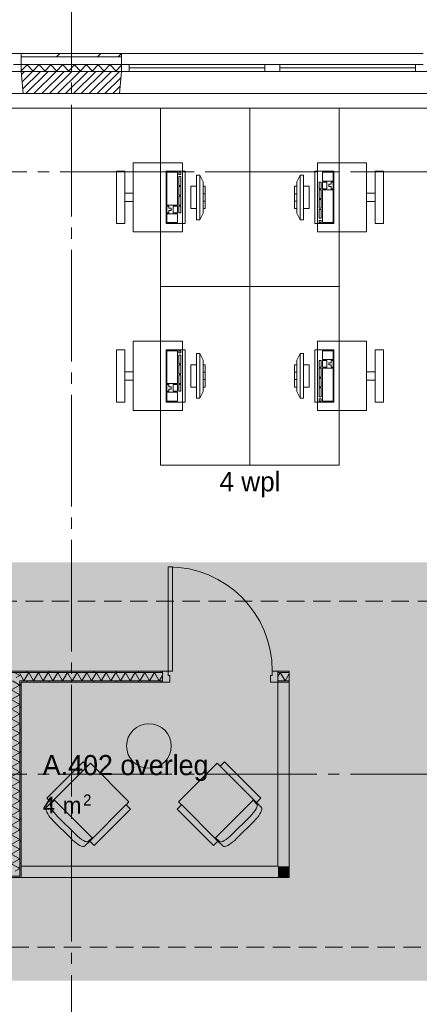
# Paper-space layout '19061B VOn 012b Plattegrond tweede verdieping' of a CAD drawing. Header units: millimetres. Extents: x 10 to 1052, y 0 to 594.
# Tile 42 of 50: x 626 to 662, y 384 to 472. Entities that reach past the tile are written whole.
import ezdxf
from ezdxf.xclip import XClip

# ---------------------------------------------------------------- set-up
doc = ezdxf.new("R2010")
doc.units = ezdxf.units.MM
doc.header["$MEASUREMENT"] = 0
doc.header["$XCLIPFRAME"] = 0
doc.linetypes.add('B0204', pattern=[13, 10, -1, 1, -1])
doc.linetypes.add('B0701', pattern=[2.3412, 1.56, -0.7812])
for name, color, linetype in [('21 Buitenwanden', 7, 'Continuous'), ('21 Buitenwanden Doorsnede-arcering', 7, 'Continuous'), ('21 Buitenwanden Laagscheidingslijnen', 7, 'Continuous'), ('21 Buitenwanden Ramen', 7, 'Continuous'), ('23 Vloeren', 7, 'Continuous'), ('66 Transportvoorzieningen', 7, 'Continuous'), ('67 Radiatoren - lijn', 7, 'Continuous'), ('82 Interieur', 7, 'Continuous'), ('A Stramien', 7, 'Continuous'), ('New_21 Vliesgevels', 7, 'Continuous'), ('New_21 Vliesgevels Doorsnede-arcering', 7, 'Continuous'), ('New_22 NC Binnenwanden', 7, 'Continuous'), ('New_22 NC Binnenwanden Deuren', 7, 'Continuous'), ('New_22 NC Binnenwanden Doorsnede-arcering', 7, 'Continuous'), ('New_22 NC Binnenwanden Laagscheidingslijnen', 7, 'Continuous'), ('New_82 Interieur', 7, 'Continuous'), ('New_82 Interieur 2D arcering', 7, 'Continuous'), ('New_Z Ruimtebenaming', 7, 'Continuous'), ('Z Ruimtebenaming', 7, 'Continuous')]:
    doc.layers.add(name, color=color, linetype=linetype)
doc.styles.add('GENERATED_STYLE_2', font='txt')
doc.styles.add('GENERATED_STYLE_5', font='txt')
pattern_1 = [(180, (162.7604, 134.7577), (0, 2), [])]
pattern_2 = [(270, (162.7604, 134.7577), (2, 0), [])]

# ---------------------------------------------------------------- blocks, each defined once
blk = doc.blocks.new('*X88')
at = {"layer": 'New_22 NC Binnenwanden Doorsnede-arcering', "color": 7, "linetype": 'Continuous', "lineweight": 0}
for q in [(625.677, 413.883), (625.828, 413.44)]:
    blk.add_line((626.135, 413.618), q, dxfattribs=at)
blk = doc.blocks.new('*X90')
at = {"layer": 'New_22 NC Binnenwanden Doorsnede-arcering', "color": 7, "linetype": 'Continuous', "lineweight": 0}
for q in [(625.714, 396.054), (625.988, 396.383)]:
    blk.add_line((626.135, 396.297), q, dxfattribs=at)
blk = doc.blocks.new('*X91')
at = {"layer": 'New_22 NC Binnenwanden Doorsnede-arcering', "color": 7, "linetype": 'Continuous', "lineweight": 0}
for p, q in [((626.135, 412.752), (625.476, 413.133)), ((626.135, 412.752), (625.385, 412.319)), ((626.135, 411.886), (625.385, 412.319)), ((626.135, 411.886), (625.385, 411.453)), ((626.135, 411.02), (625.385, 411.453)), ((626.135, 411.02), (625.385, 410.587)), ((626.135, 410.154), (625.385, 410.587)), ((626.135, 410.154), (625.385, 409.721)), ((626.135, 409.288), (625.385, 409.721)), ((626.135, 409.288), (625.385, 408.855)), ((626.135, 408.422), (625.385, 408.855)), ((626.135, 408.422), (625.385, 407.989)), ((626.135, 407.556), (625.385, 407.989)), ((626.135, 407.556), (625.385, 407.123)), ((626.135, 406.69), (625.385, 407.123)), ((626.135, 406.69), (625.385, 406.257)), ((626.135, 405.824), (625.385, 406.257)), ((626.135, 405.824), (625.385, 405.391)), ((626.135, 404.958), (625.385, 405.391)), ((626.135, 404.958), (625.385, 404.525)), ((626.135, 404.092), (625.385, 404.525)), ((626.135, 404.092), (625.385, 403.659)), ((626.135, 403.226), (625.385, 403.659)), ((626.135, 403.226), (625.385, 402.793)), ((626.135, 402.36), (625.385, 402.793)), ((626.135, 402.36), (625.385, 401.927)), ((626.135, 401.494), (625.385, 401.927)), ((626.135, 401.494), (625.385, 401.061)), ((626.135, 400.628), (625.385, 401.061)), ((626.135, 400.628), (625.385, 400.195)), ((626.135, 399.761), (625.385, 400.195)), ((626.135, 399.761), (625.385, 399.328)), ((626.135, 398.895), (625.385, 399.328)), ((626.135, 398.895), (625.385, 398.462)), ((626.135, 398.029), (625.385, 398.462)), ((626.135, 398.029), (625.385, 397.596)), ((626.135, 397.163), (625.385, 397.596)), ((626.135, 397.163), (625.385, 396.73)), ((625.988, 396.383), (625.385, 396.73))]:
    blk.add_line(p, q, dxfattribs=at)
blk = doc.blocks.new('*X94')
at = {"layer": 'New_22 NC Binnenwanden Doorsnede-arcering', "color": 7, "linetype": 'Continuous', "lineweight": 0}
for p, q in [((626.135, 413.794), (626.517, 413.133)), ((626.95, 413.883), (626.517, 413.133)), ((626.95, 413.883), (627.383, 413.133)), ((627.816, 413.883), (627.383, 413.133)), ((627.816, 413.883), (628.249, 413.133)), ((628.682, 413.883), (628.249, 413.133)), ((628.682, 413.883), (629.115, 413.133)), ((629.548, 413.883), (629.115, 413.133)), ((629.548, 413.883), (629.981, 413.133)), ((630.414, 413.883), (629.981, 413.133)), ((630.414, 413.883), (630.847, 413.133)), ((631.28, 413.883), (630.847, 413.133)), ((631.28, 413.883), (631.713, 413.133)), ((632.146, 413.883), (631.713, 413.133)), ((632.146, 413.883), (632.579, 413.133)), ((633.012, 413.883), (632.579, 413.133)), ((633.012, 413.883), (633.445, 413.133)), ((633.878, 413.883), (633.445, 413.133)), ((633.878, 413.883), (634.311, 413.133)), ((634.744, 413.883), (634.311, 413.133)), ((634.744, 413.883), (635.177, 413.133)), ((635.61, 413.883), (635.177, 413.133)), ((635.61, 413.883), (636.043, 413.133)), ((636.476, 413.883), (636.043, 413.133)), ((636.476, 413.883), (636.909, 413.133)), ((637.342, 413.883), (636.909, 413.133)), ((637.342, 413.883), (637.775, 413.133)), ((638.208, 413.883), (637.775, 413.133)), ((638.208, 413.883), (638.641, 413.133)), ((638.92, 413.616), (638.641, 413.133))]:
    blk.add_line(p, q, dxfattribs=at)
blk = doc.blocks.new('*X95')
at = {"layer": 'New_22 NC Binnenwanden Doorsnede-arcering', "color": 7, "linetype": 'Continuous', "lineweight": 0}
for p, q in [((649.467, 413.883), (649.26, 413.525)), ((649.467, 413.883), (649.9, 413.133)), ((650.26, 413.757), (649.9, 413.133))]:
    blk.add_line(p, q, dxfattribs=at)
blk = doc.blocks.new('Drawing_2_1', base_point=(162.76, 134.758))
at = {"layer": '21 Buitenwanden Doorsnede-arcering', "linetype": 'Continuous', "lineweight": 0, "true_color": 0x000000}
h = blk.add_hatch(dxfattribs=at)
h.set_pattern_fill('160_Natuursteen_0001', color=18, style=0, pattern_type=2)
h.set_pattern_definition([(45, (162.7604, 134.7577), (-1.838478, 1.838478), []), (45, (161.8411, 135.677), (-1.838478, 1.838478), [1.95, -0.65, 0, -0.65])])
h.paths.add_polyline_path([(626.26, 469.058), (635.26, 469.058), (635.26, 469.358), (626.26, 469.358)])
h = blk.add_hatch(dxfattribs=at)
h.set_pattern_fill('415_Isolatie_ruit_0001', color=18, style=0, pattern_type=2)
h.set_pattern_definition([(225, (162.7604, 134.7577), (-0.5303301, 0.5303301), []), (315, (162.7604, 134.7577), (0.5303301, 0.5303301), [])])
h.paths.add_polyline_path([(626.26, 467.758), (635.26, 467.758), (635.26, 468.358), (626.26, 468.358)])
h = blk.add_hatch(dxfattribs=at)
h.set_pattern_fill('220_Gewapend_beton___pre_2B', color=18, style=0, pattern_type=2)
h.set_pattern_definition([(45, (162.76037, 134.7577), (-0.3535534, 0.3535534), [])])
h.paths.add_polyline_path([(626.26, 467.758), (626.435, 465.758), (635.085, 465.758), (635.26, 467.758)])
at = {"layer": 'New_21 Vliesgevels Doorsnede-arcering', "linetype": 'Continuous', "lineweight": 0, "true_color": 0x80e2d7}
for points in [[(650.26, 396.508), (650.26, 413.008), (649.26, 413.008), (649.26, 396.508)], [(649.26, 396.508), (626.26, 396.508), (626.26, 395.508), (649.26, 395.508)], [(650.26, 396.508), (649.26, 396.508), (650.26, 395.508)], [(649.26, 396.508), (649.26, 395.508), (650.26, 395.508)]]:
    blk.add_hatch(color=121, dxfattribs=at).paths.add_polyline_path(points)
at = {"layer": 'New_22 NC Binnenwanden Doorsnede-arcering', "linetype": 'Continuous', "lineweight": 0, "true_color": 0x000000}
h = blk.add_hatch(dxfattribs=at)
h.set_pattern_fill('930_Lijnen_vert_200_0001', color=18, style=0, pattern_type=2)
h.set_pattern_definition(pattern_2)
h.paths.add_polyline_path([(625.385, 413.883), (638.92, 413.883), (638.92, 414.008), (625.385, 414.008)])
h = blk.add_hatch(dxfattribs=at)
h.set_pattern_fill('930_Lijnen_vert_200_0001', color=18, style=0, pattern_type=2)
h.set_pattern_definition(pattern_2)
h.paths.add_polyline_path([(649.26, 413.883), (650.26, 413.883), (650.26, 414.008), (649.26, 414.008)])
h = blk.add_hatch(dxfattribs=at)
h.set_pattern_fill('930_Lijnen_vert_200_0001', color=18, style=0, pattern_type=2)
h.set_pattern_definition(pattern_1)
h.paths.add_polyline_path([(626.26, 413.133), (626.135, 413.133), (626.26, 413.008)])
h = blk.add_hatch(dxfattribs=at)
h.set_pattern_fill('930_Lijnen_vert_200_0001', color=18, style=0, pattern_type=2)
h.set_pattern_definition(pattern_1)
h.paths.add_polyline_path([(626.135, 413.008), (626.26, 413.008), (626.135, 413.133)])
h = blk.add_hatch(dxfattribs=at)
h.set_pattern_fill('930_Lijnen_vert_200_0001', color=18, style=0, pattern_type=2)
h.set_pattern_definition(pattern_2)
h.paths.add_polyline_path([(638.92, 413.133), (626.26, 413.133), (626.26, 413.008), (638.92, 413.008)])
h = blk.add_hatch(dxfattribs=at)
h.set_pattern_fill('930_Lijnen_vert_200_0001', color=18, style=0, pattern_type=2)
h.set_pattern_definition(pattern_2)
h.paths.add_polyline_path([(649.26, 413.133), (649.26, 413.008), (650.26, 413.008), (650.26, 413.133)])
h = blk.add_hatch(dxfattribs=at)
h.set_pattern_fill('930_Lijnen_vert_200_0001', color=18, style=0, pattern_type=2)
h.set_pattern_definition(pattern_1)
h.paths.add_polyline_path([(626.135, 413.008), (626.135, 395.633), (626.26, 395.633), (626.26, 413.008)])
h = blk.add_hatch(dxfattribs=at)
h.set_pattern_fill('930_Lijnen_vert_200_0001', color=18, style=0, pattern_type=2)
h.set_pattern_definition([(90, (162.7604, 134.7577), (-2, 0), [])])
h.paths.add_polyline_path([(626.135, 395.633), (601.385, 395.633), (601.385, 395.508), (626.135, 395.508)])
h = blk.add_hatch(dxfattribs=at)
h.set_pattern_fill('930_Lijnen_vert_200_0001', color=18, style=0, pattern_type=2)
h.set_pattern_definition(pattern_1)
h.paths.add_polyline_path([(626.135, 395.508), (626.26, 395.508), (626.135, 395.633)])
h = blk.add_hatch(dxfattribs=at)
h.set_pattern_fill('930_Lijnen_vert_200_0001', color=18, style=0, pattern_type=2)
h.set_pattern_definition(pattern_1)
h.paths.add_polyline_path([(626.135, 395.633), (626.26, 395.508), (626.26, 395.633)])
at = {"layer": 'New_82 Interieur 2D arcering', "linetype": 'Continuous', "lineweight": 0, "true_color": 0xc9b395}
blk.add_hatch(color=253, dxfattribs=at).paths.add_polyline_path([(498.504, 396.258, 0.414214), (508.504, 386.258), (717.51, 386.258, 0.414214), (727.51, 396.258), (727.51, 413.758, 0.414214), (717.51, 423.758), (508.504, 423.758, 0.414214), (498.504, 413.758)])
at = {"layer": '21 Buitenwanden', "color": 2, "linetype": 'Continuous', "lineweight": 0}
for p, q in [((626.26, 469.358), (626.26, 469.058)), ((635.26, 469.358), (635.26, 469.058))]:
    blk.add_line(p, q, dxfattribs=at)
at = {"layer": '21 Buitenwanden', "color": 9, "linetype": 'Continuous', "lineweight": 0}
for p, q in [((626.26, 469.058), (626.26, 468.358)), ((635.26, 469.058), (635.26, 468.358))]:
    blk.add_line(p, q, dxfattribs=at)
at = {"layer": '21 Buitenwanden', "color": 1, "linetype": 'Continuous', "lineweight": 0}
for p, q in [((626.26, 468.358), (626.26, 467.758)), ((635.26, 468.358), (635.26, 467.758))]:
    blk.add_line(p, q, dxfattribs=at)
at = {"layer": '21 Buitenwanden', "color": 3, "linetype": 'Continuous', "lineweight": 0}
for p, q in [((626.26, 467.758), (626.435, 465.758)), ((635.26, 467.758), (635.085, 465.758))]:
    blk.add_line(p, q, dxfattribs=at)
at = {"layer": '21 Buitenwanden', "color": 2, "linetype": 'Continuous', "lineweight": 0, "flags": 128}
blk.add_lwpolyline([(635.26, 469.358), (626.26, 469.358)], dxfattribs=at)
at = {"layer": '21 Buitenwanden', "color": 3, "linetype": 'Continuous', "lineweight": 0, "flags": 128}
blk.add_lwpolyline([(626.435, 465.758), (635.085, 465.758)], dxfattribs=at)
at = {"layer": '21 Buitenwanden Laagscheidingslijnen', "color": 2, "linetype": 'Continuous', "lineweight": 0}
blk.add_line((635.26, 469.058), (626.26, 469.058), dxfattribs=at)
at = {"layer": '21 Buitenwanden Laagscheidingslijnen', "color": 1, "linetype": 'Continuous', "lineweight": 0}
blk.add_line((635.26, 468.358), (626.26, 468.358), dxfattribs=at)
at = {"layer": '21 Buitenwanden Laagscheidingslijnen', "color": 3, "linetype": 'Continuous', "lineweight": 0}
blk.add_line((635.26, 467.758), (626.26, 467.758), dxfattribs=at)
at = {"layer": '21 Buitenwanden Ramen', "color": 9, "linetype": 'Continuous', "lineweight": 0}
for p, q in [((612.76, 469.358), (626.26, 469.358)), ((626.26, 469.058), (626.26, 468.358)), ((648.76, 469.358), (635.26, 469.358)), ((635.26, 469.058), (635.26, 468.358)), ((662.26, 469.358), (648.76, 469.358)), ((661.59, 468.358), (649.43, 468.358)), ((661.59, 468.058), (649.43, 468.058)), ((649.43, 467.758), (661.59, 467.758)), ((612.76, 465.758), (626.435, 465.758)), ((648.76, 465.758), (635.085, 465.758)), ((662.435, 465.758), (648.76, 465.758))]:
    blk.add_line(p, q, dxfattribs=at)
at = {"layer": '21 Buitenwanden Ramen', "color": 2, "linetype": 'Continuous', "lineweight": 0}
for p, q in [((626.26, 469.358), (626.26, 469.058)), ((635.26, 469.358), (635.26, 469.058))]:
    blk.add_line(p, q, dxfattribs=at)
at = {"layer": '21 Buitenwanden Ramen', "color": 1, "linetype": 'Continuous', "lineweight": 0}
for p, q in [((625.59, 468.358), (626.26, 468.358)), ((626.26, 467.758), (625.59, 467.758)), ((626.26, 468.358), (626.26, 467.758)), ((626.26, 468.358), (626.26, 467.758)), ((635.93, 468.358), (635.26, 468.358)), ((635.26, 468.358), (635.26, 467.758)), ((635.26, 468.358), (635.26, 467.758)), ((635.26, 467.758), (635.93, 467.758)), ((635.93, 467.758), (635.93, 468.358)), ((648.09, 468.358), (635.93, 468.358)), ((648.09, 468.058), (635.93, 468.058)), ((635.93, 467.758), (648.09, 467.758)), ((648.76, 468.358), (648.09, 468.358)), ((648.09, 468.358), (648.09, 467.758)), ((648.09, 467.758), (648.76, 467.758)), ((649.43, 468.358), (648.76, 468.358)), ((648.76, 467.758), (649.43, 467.758)), ((649.43, 467.758), (649.43, 468.358)), ((662.26, 468.358), (661.59, 468.358)), ((661.59, 468.358), (661.59, 467.758)), ((661.59, 467.758), (662.26, 467.758))]:
    blk.add_line(p, q, dxfattribs=at)
at = {"layer": '21 Buitenwanden Ramen', "color": 3, "linetype": 'Continuous', "lineweight": 0}
for p, q in [((626.26, 467.758), (626.435, 465.758)), ((635.26, 467.758), (635.085, 465.758))]:
    blk.add_line(p, q, dxfattribs=at)
at = {"layer": '23 Vloeren', "color": 1, "linetype": 'Continuous', "lineweight": 0, "flags": 128}
blk.add_lwpolyline([(380.76, 343.758), (808.76, 343.758), (808.76, 390.258), (788.56, 390.258), (788.56, 420.258), (808.76, 420.258), (808.76, 465.758), (380.76, 465.758)], dxfattribs=at)
at = {"layer": '66 Transportvoorzieningen', "color": 1, "linetype": 'Continuous', "lineweight": 0}
for p, q in [((632.212, 405.485), (628.948, 402.221)), ((644.084, 405.485), (647.347, 402.221)), ((629.203, 402.476), (632.66, 399.019)), ((647.093, 402.476), (643.636, 399.019)), ((629.25, 402.429), (628.907, 402.086)), ((635.669, 402.028), (632.405, 398.764)), ((640.627, 402.028), (643.89, 398.764)), ((647.046, 402.429), (647.388, 402.086)), ((629.558, 400.946), (631.13, 399.374)), ((646.737, 400.946), (645.166, 399.374)), ((632.613, 399.066), (632.27, 398.723)), ((643.683, 399.066), (644.026, 398.723))]:
    blk.add_line(p, q, dxfattribs=at)
at = {"layer": '66 Transportvoorzieningen', "color": 1, "linetype": 'Continuous', "lineweight": 0, "flags": 128}
for points in [[(630.737, 398.984), (629.168, 400.552), (629.013, 400.715), (628.871, 400.879), (628.746, 401.041), (628.641, 401.195), (628.555, 401.345), (628.498, 401.471), (628.467, 401.588), (628.466, 401.599), (628.466, 401.683), (628.467, 401.694), (628.47, 401.705), (628.475, 401.716), (628.504, 401.774), (628.511, 401.784), (628.948, 402.221), (628.555, 402.614), (631.819, 405.877), (632.211, 405.484), (632.467, 405.739), (635.924, 402.282), (635.668, 402.027), (636.061, 401.635), (632.798, 398.371), (632.405, 398.764), (631.972, 398.331), (631.958, 398.32), (631.9, 398.29), (631.889, 398.286), (631.878, 398.283), (631.867, 398.282), (631.783, 398.282), (631.772, 398.283), (631.665, 398.311), (631.529, 398.371), (631.385, 398.453), (631.225, 398.562), (631.063, 398.687), (630.899, 398.829)], [(645.559, 398.984), (647.127, 400.552), (647.283, 400.715), (647.425, 400.879), (647.55, 401.041), (647.655, 401.195), (647.741, 401.345), (647.797, 401.471), (647.829, 401.588), (647.83, 401.599), (647.83, 401.683), (647.829, 401.694), (647.826, 401.705), (647.821, 401.716), (647.791, 401.774), (647.785, 401.784), (647.348, 402.221), (647.741, 402.614), (644.477, 405.877), (644.084, 405.484), (643.829, 405.739), (640.372, 402.282), (640.627, 402.027), (640.234, 401.635), (643.498, 398.371), (643.891, 398.764), (644.324, 398.331), (644.337, 398.32), (644.396, 398.29), (644.406, 398.286), (644.417, 398.283), (644.429, 398.282), (644.513, 398.282), (644.523, 398.283), (644.631, 398.311), (644.767, 398.371), (644.91, 398.453), (645.071, 398.562), (645.232, 398.687), (645.396, 398.829)]]:
    blk.add_lwpolyline(points, close=True, dxfattribs=at)
at = {"layer": '66 Transportvoorzieningen', "color": 1, "linetype": 'Continuous', "lineweight": 0}
for centre, major_axis, start_param, end_param in [((629.803, 401.19), (-0.896, 0.896), 0, 1.570796), ((646.493, 401.19), (0.896, 0.896), 4.712389, 6.283185), ((631.374, 399.619), (-0.896, 0.896), 1.570796, 3.141593), ((644.921, 399.619), (0.896, 0.896), 3.141593, 4.712389)]:
    blk.add_ellipse(centre, major_axis=major_axis, ratio=0.273279, start_param=start_param, end_param=end_param, dxfattribs=at)
at = {"layer": '67 Radiatoren - lijn', "color": 9, "linetype": 'Continuous', "lineweight": 0, "flags": 128}
blk.add_lwpolyline([(432.76, 464.458), (807.46, 464.458), (807.46, 433.758)], dxfattribs=at)
at = {"layer": 'A Stramien', "color": 9, "linetype": 'B0204', "lineweight": 0}
for p, q in [((630.76, 516.758), (630.76, 94.758)), ((122.76, 467.758), (850.76, 467.758)), ((122.76, 458.758), (850.76, 458.758)), ((122.76, 404.758), (850.76, 404.758))]:
    blk.add_line(p, q, dxfattribs=at)
at = {"layer": 'New_21 Vliesgevels', "color": 1, "linetype": 'Continuous', "lineweight": 0, "flags": 128}
for points in [[(649.26, 413.008), (650.26, 413.008)], [(649.26, 413.008), (649.26, 396.508)], [(650.26, 396.508), (650.26, 413.008)], [(649.26, 396.508), (626.26, 396.508)], [(626.26, 396.508), (626.26, 395.508)], [(650.26, 395.508), (650.26, 396.508)], [(626.26, 395.508), (650.26, 395.508)]]:
    blk.add_lwpolyline(points, dxfattribs=at)
at = {"layer": 'New_22 NC Binnenwanden', "color": 1, "linetype": 'Continuous', "lineweight": 0}
for p, q in [((638.92, 414.008), (638.92, 413.883)), ((649.26, 414.008), (649.26, 413.883)), ((638.92, 413.883), (638.92, 413.133)), ((638.92, 413.133), (638.92, 413.008)), ((649.26, 413.883), (649.26, 413.133)), ((649.26, 413.133), (649.26, 413.008))]:
    blk.add_line(p, q, dxfattribs=at)
at = {"layer": 'New_22 NC Binnenwanden', "color": 1, "linetype": 'Continuous', "lineweight": 0, "flags": 128}
for points in [[(638.92, 414.008), (625.385, 414.008)], [(650.26, 414.008), (649.26, 414.008)], [(650.26, 414.008), (650.26, 413.883)], [(650.26, 413.883), (650.26, 413.133)], [(650.26, 413.133), (650.26, 413.008)], [(626.26, 395.508), (626.26, 413.008)], [(626.26, 413.008), (638.92, 413.008)], [(649.26, 413.008), (650.26, 413.008)], [(601.385, 395.508), (626.135, 395.508)], [(626.26, 395.508), (626.135, 395.508)]]:
    blk.add_lwpolyline(points, dxfattribs=at)
at = {"layer": 'New_22 NC Binnenwanden Deuren', "color": 1, "linetype": 'Continuous', "lineweight": 0}
for p, q in [((639.42, 423.348), (639.42, 414.008)), ((639.82, 423.348), (639.42, 423.348)), ((639.82, 414.008), (639.82, 423.348)), ((638.92, 413.008), (638.92, 414.008)), ((638.92, 414.008), (639.42, 414.008)), ((638.92, 414.008), (638.92, 413.883)), ((638.92, 414.008), (638.92, 413.883)), ((639.42, 414.008), (639.42, 413.608)), ((639.42, 414.008), (639.82, 414.008)), ((648.76, 413.608), (648.76, 414.008)), ((648.76, 414.008), (649.26, 414.008)), ((649.26, 414.008), (649.26, 413.008)), ((649.26, 414.008), (649.26, 413.883)), ((649.26, 414.008), (649.26, 413.883)), ((638.92, 413.883), (638.92, 413.133)), ((638.92, 413.883), (638.92, 413.133)), ((638.92, 413.133), (638.92, 413.008)), ((638.92, 413.133), (638.92, 413.008)), ((639.42, 413.608), (639.59, 413.608)), ((639.59, 413.608), (639.59, 413.008)), ((648.59, 413.008), (648.59, 413.608)), ((648.59, 413.608), (648.76, 413.608)), ((649.26, 413.883), (649.26, 413.133)), ((649.26, 413.883), (649.26, 413.133)), ((649.26, 413.133), (649.26, 413.008)), ((649.26, 413.133), (649.26, 413.008)), ((639.59, 413.008), (638.92, 413.008)), ((649.26, 413.008), (648.59, 413.008))]:
    blk.add_line(p, q, dxfattribs=at)
blk.add_arc((639.42, 414.008), 9.34, 0, 90, dxfattribs=at)
at = {"layer": 'New_22 NC Binnenwanden Laagscheidingslijnen', "color": 1, "linetype": 'Continuous', "lineweight": 0}
for p, q in [((626.135, 413.883), (625.385, 413.883)), ((626.135, 413.883), (625.385, 413.883)), ((638.92, 413.883), (626.135, 413.883)), ((626.26, 413.133), (626.135, 413.133)), ((626.135, 396.383), (626.135, 413.133)), ((626.26, 413.133), (626.135, 413.133)), ((626.26, 413.133), (638.92, 413.133)), ((650.26, 413.883), (649.26, 413.883)), ((649.26, 413.133), (650.26, 413.133)), ((626.135, 395.633), (626.135, 396.383)), ((625.385, 395.633), (626.135, 395.633)), ((625.385, 395.633), (626.135, 395.633))]:
    blk.add_line(p, q, dxfattribs=at)
at = {"layer": 'New_82 Interieur', "color": 1, "linetype": 'Continuous', "lineweight": 0}
for p, q in [((639.309, 458.71), (639.309, 455.772)), ((640.279, 458.71), (639.309, 458.71)), ((640.279, 455.772), (640.279, 458.71)), ((640.376, 458.71), (640.376, 458.514)), ((640.569, 458.71), (640.376, 458.71)), ((640.376, 458.514), (640.569, 458.514)), ((640.376, 458.318), (640.376, 457.535)), ((640.569, 458.318), (640.376, 458.318)), ((640.569, 458.514), (640.569, 458.71)), ((640.569, 457.535), (640.569, 458.318)), ((641.96, 458.458), (641.96, 454.458)), ((642.26, 458.458), (641.96, 458.458)), ((642.26, 454.458), (642.26, 458.458)), ((642.26, 458.458), (642.56, 457.858)), ((651.26, 458.458), (650.96, 457.858)), ((651.56, 458.458), (651.26, 458.458)), ((651.26, 458.458), (651.26, 454.458)), ((651.56, 454.458), (651.56, 458.458)), ((654.212, 458.71), (653.242, 458.71)), ((653.242, 458.71), (653.242, 457.926)), ((654.212, 457.926), (654.212, 458.71)), ((640.376, 457.535), (640.569, 457.535)), ((640.376, 457.437), (640.376, 456.654)), ((640.569, 457.437), (640.376, 457.437)), ((640.569, 456.654), (640.569, 457.437)), ((641.46, 457.458), (641.46, 455.458)), ((641.96, 457.458), (641.46, 457.458)), ((641.96, 455.458), (641.96, 457.458)), ((642.56, 457.858), (642.56, 455.058)), ((642.56, 457.458), (642.56, 455.458)), ((642.76, 457.458), (642.56, 457.458)), ((642.76, 455.458), (642.76, 457.458)), ((650.96, 457.458), (650.76, 457.458)), ((650.76, 457.458), (650.76, 455.458)), ((650.96, 455.058), (650.96, 457.858)), ((650.96, 455.458), (650.96, 457.458)), ((652.06, 457.458), (651.56, 457.458)), ((651.56, 457.458), (651.56, 455.458)), ((652.06, 455.458), (652.06, 457.458)), ((653.145, 457.829), (652.951, 457.829)), ((652.951, 457.829), (652.951, 457.241)), ((652.951, 457.241), (653.145, 457.241)), ((653.145, 457.241), (653.145, 457.829)), ((653.242, 457.926), (654.212, 457.926)), ((653.63, 457.829), (653.242, 457.829)), ((653.242, 457.829), (653.242, 457.241)), ((653.242, 457.241), (653.63, 457.241)), ((653.63, 457.241), (653.63, 457.829)), ((654.018, 457.633), (653.824, 457.633)), ((653.824, 457.633), (653.824, 457.437)), ((653.824, 457.437), (654.018, 457.437)), ((654.212, 457.829), (654.018, 457.829)), ((654.018, 457.829), (654.018, 457.633)), ((654.018, 457.437), (654.018, 457.241)), ((654.018, 457.241), (654.212, 457.241)), ((654.212, 457.241), (654.212, 457.829)), ((640.376, 456.654), (640.569, 456.654)), ((640.376, 456.556), (640.376, 455.772)), ((640.569, 456.556), (640.376, 456.556)), ((640.569, 455.772), (640.569, 456.556)), ((642.56, 456.791), (642.76, 456.791)), ((650.96, 456.791), (650.76, 456.791)), ((653.145, 457.143), (652.951, 457.143)), ((652.951, 457.143), (652.951, 456.36)), ((652.951, 456.36), (653.145, 456.36)), ((653.145, 456.36), (653.145, 457.143)), ((654.212, 457.143), (653.242, 457.143)), ((653.242, 457.143), (653.242, 454.206)), ((654.212, 454.206), (654.212, 457.143)), ((639.309, 455.772), (640.279, 455.772)), ((639.309, 455.674), (639.309, 455.087)), ((639.503, 455.674), (639.309, 455.674)), ((639.503, 455.479), (639.503, 455.674)), ((639.697, 455.479), (639.503, 455.479)), ((639.697, 455.283), (639.697, 455.479)), ((639.891, 455.674), (639.891, 455.087)), ((640.279, 455.674), (639.891, 455.674)), ((640.279, 455.087), (640.279, 455.674)), ((640.376, 455.772), (640.569, 455.772)), ((640.376, 455.674), (640.376, 455.087)), ((640.569, 455.674), (640.376, 455.674)), ((640.569, 455.087), (640.569, 455.674)), ((641.46, 455.458), (641.96, 455.458)), ((642.56, 456.124), (642.76, 456.124)), ((642.56, 455.458), (642.76, 455.458)), ((650.96, 456.124), (650.76, 456.124)), ((650.76, 455.458), (650.96, 455.458)), ((651.56, 455.458), (652.06, 455.458)), ((653.145, 456.262), (652.951, 456.262)), ((652.951, 456.262), (652.951, 455.479)), ((652.951, 455.479), (653.145, 455.479)), ((653.145, 455.479), (653.145, 456.262)), ((639.309, 455.087), (639.503, 455.087)), ((639.309, 454.989), (639.309, 454.206)), ((640.279, 454.989), (639.309, 454.989)), ((639.503, 455.087), (639.503, 455.283)), ((639.503, 455.283), (639.697, 455.283)), ((639.891, 455.087), (640.279, 455.087)), ((640.279, 454.206), (640.279, 454.989)), ((640.376, 455.087), (640.569, 455.087)), ((642.26, 454.458), (642.56, 455.058)), ((651.26, 454.458), (650.96, 455.058)), ((653.145, 455.381), (652.951, 455.381)), ((652.951, 455.381), (652.951, 454.597)), ((652.951, 454.597), (653.145, 454.597)), ((653.145, 454.597), (653.145, 455.381)), ((639.309, 454.206), (640.279, 454.206)), ((641.96, 454.458), (642.26, 454.458)), ((651.26, 454.458), (651.56, 454.458)), ((653.145, 454.401), (652.951, 454.401)), ((652.951, 454.401), (652.951, 454.206)), ((652.951, 454.206), (653.145, 454.206)), ((653.145, 454.206), (653.145, 454.401)), ((653.242, 454.206), (654.212, 454.206)), ((639.309, 442.71), (639.309, 439.772)), ((640.279, 442.71), (639.309, 442.71)), ((640.279, 439.772), (640.279, 442.71)), ((640.376, 442.71), (640.376, 442.514)), ((640.569, 442.71), (640.376, 442.71)), ((640.376, 442.514), (640.569, 442.514)), ((640.376, 442.318), (640.376, 441.535)), ((640.569, 442.318), (640.376, 442.318)), ((640.569, 442.514), (640.569, 442.71)), ((640.569, 441.535), (640.569, 442.318)), ((641.96, 442.458), (641.96, 438.458)), ((642.26, 442.458), (641.96, 442.458)), ((642.26, 438.458), (642.26, 442.458)), ((642.26, 442.458), (642.56, 441.858)), ((651.26, 442.458), (650.96, 441.858)), ((651.56, 442.458), (651.26, 442.458)), ((651.26, 442.458), (651.26, 438.458)), ((651.56, 438.458), (651.56, 442.458)), ((654.212, 442.71), (653.242, 442.71)), ((653.242, 442.71), (653.242, 441.926)), ((654.212, 441.926), (654.212, 442.71)), ((640.376, 441.535), (640.569, 441.535)), ((640.376, 441.437), (640.376, 440.654)), ((640.569, 441.437), (640.376, 441.437)), ((640.569, 440.654), (640.569, 441.437)), ((641.46, 441.458), (641.46, 439.458)), ((641.96, 441.458), (641.46, 441.458)), ((641.96, 439.458), (641.96, 441.458)), ((642.56, 441.858), (642.56, 439.058)), ((642.56, 441.458), (642.56, 439.458)), ((642.76, 441.458), (642.56, 441.458)), ((642.76, 439.458), (642.76, 441.458)), ((650.96, 441.458), (650.76, 441.458)), ((650.76, 441.458), (650.76, 439.458)), ((650.96, 439.058), (650.96, 441.858)), ((650.96, 439.458), (650.96, 441.458)), ((652.06, 441.458), (651.56, 441.458)), ((651.56, 441.458), (651.56, 439.458)), ((652.06, 439.458), (652.06, 441.458)), ((653.145, 441.829), (652.951, 441.829)), ((652.951, 441.829), (652.951, 441.241)), ((653.145, 441.241), (653.145, 441.829)), ((653.242, 441.926), (654.212, 441.926)), ((653.63, 441.829), (653.242, 441.829)), ((653.242, 441.829), (653.242, 441.241)), ((653.63, 441.241), (653.63, 441.829)), ((654.018, 441.633), (653.824, 441.633)), ((653.824, 441.633), (653.824, 441.437)), ((653.824, 441.437), (654.018, 441.437)), ((654.212, 441.829), (654.018, 441.829)), ((654.018, 441.829), (654.018, 441.633)), ((654.018, 441.437), (654.018, 441.241)), ((654.212, 441.241), (654.212, 441.829)), ((640.376, 440.654), (640.569, 440.654)), ((640.376, 440.556), (640.376, 439.772)), ((640.569, 440.556), (640.376, 440.556)), ((640.569, 439.772), (640.569, 440.556)), ((642.56, 440.791), (642.76, 440.791)), ((650.96, 440.791), (650.76, 440.791)), ((652.951, 441.241), (653.145, 441.241)), ((653.145, 441.143), (652.951, 441.143)), ((652.951, 441.143), (652.951, 440.36)), ((653.145, 440.36), (653.145, 441.143)), ((653.242, 441.241), (653.63, 441.241)), ((654.212, 441.143), (653.242, 441.143)), ((653.242, 441.143), (653.242, 438.206)), ((654.018, 441.241), (654.212, 441.241)), ((654.212, 438.206), (654.212, 441.143)), ((639.309, 439.772), (640.279, 439.772)), ((639.309, 439.674), (639.309, 439.087)), ((639.503, 439.674), (639.309, 439.674)), ((639.503, 439.479), (639.503, 439.674)), ((639.891, 439.674), (639.891, 439.087)), ((640.279, 439.674), (639.891, 439.674)), ((640.279, 439.087), (640.279, 439.674)), ((640.376, 439.772), (640.569, 439.772)), ((640.376, 439.674), (640.376, 439.087)), ((640.569, 439.674), (640.376, 439.674)), ((640.569, 439.087), (640.569, 439.674)), ((642.56, 440.124), (642.76, 440.124)), ((650.96, 440.124), (650.76, 440.124)), ((652.951, 440.36), (653.145, 440.36)), ((653.145, 440.262), (652.951, 440.262)), ((652.951, 440.262), (652.951, 439.479)), ((653.145, 439.479), (653.145, 440.262)), ((639.309, 439.087), (639.503, 439.087)), ((639.309, 438.989), (639.309, 438.206)), ((640.279, 438.989), (639.309, 438.989)), ((639.697, 439.479), (639.503, 439.479)), ((639.503, 439.087), (639.503, 439.283)), ((639.503, 439.283), (639.697, 439.283)), ((639.697, 439.283), (639.697, 439.479)), ((639.891, 439.087), (640.279, 439.087)), ((640.279, 438.206), (640.279, 438.989)), ((640.376, 439.087), (640.569, 439.087)), ((641.46, 439.458), (641.96, 439.458)), ((642.26, 438.458), (642.56, 439.058)), ((642.56, 439.458), (642.76, 439.458)), ((650.76, 439.458), (650.96, 439.458)), ((651.26, 438.458), (650.96, 439.058)), ((651.56, 439.458), (652.06, 439.458)), ((652.951, 439.479), (653.145, 439.479)), ((653.145, 439.381), (652.951, 439.381)), ((652.951, 439.381), (652.951, 438.597)), ((653.145, 438.597), (653.145, 439.381)), ((639.309, 438.206), (640.279, 438.206)), ((641.96, 438.458), (642.26, 438.458)), ((651.26, 438.458), (651.56, 438.458)), ((652.951, 438.597), (653.145, 438.597)), ((653.145, 438.401), (652.951, 438.401)), ((652.951, 438.401), (652.951, 438.206)), ((652.951, 438.206), (653.145, 438.206)), ((653.145, 438.206), (653.145, 438.401)), ((653.242, 438.206), (654.212, 438.206))]:
    blk.add_line(p, q, dxfattribs=at)
at = {"layer": 'New_82 Interieur', "color": 1, "linetype": 'Continuous', "lineweight": 0, "flags": 128}
for points in [[(646.76, 464.458), (646.76, 448.458), (638.76, 448.458), (638.76, 464.458)], [(646.76, 464.458), (646.76, 448.458), (654.76, 448.458), (654.76, 464.458)], [(640.71, 459.558), (640.71, 453.358), (636.31, 453.358), (636.31, 459.558)], [(652.81, 459.558), (652.81, 453.358), (657.21, 453.358), (657.21, 459.558)], [(634.81, 458.808), (635.56, 458.808), (635.56, 454.108), (634.81, 454.108)], [(640.96, 458.808), (639.26, 458.808), (639.26, 454.108), (640.96, 454.108)], [(652.56, 454.108), (654.26, 454.108), (654.26, 458.808), (652.56, 458.808)], [(658.71, 458.808), (657.96, 458.808), (657.96, 454.108), (658.71, 454.108)], [(636.31, 456.083), (635.56, 456.083), (635.56, 456.833), (636.31, 456.833)], [(657.21, 456.083), (657.96, 456.083), (657.96, 456.833), (657.21, 456.833)], [(646.76, 448.458), (646.76, 432.458), (638.76, 432.458), (638.76, 448.458)], [(646.76, 448.458), (646.76, 432.458), (654.76, 432.458), (654.76, 448.458)], [(640.71, 443.558), (640.71, 437.358), (636.31, 437.358), (636.31, 443.558)], [(652.81, 443.558), (652.81, 437.358), (657.21, 437.358), (657.21, 443.558)], [(634.81, 442.808), (635.56, 442.808), (635.56, 438.108), (634.81, 438.108)], [(640.96, 442.808), (639.26, 442.808), (639.26, 438.108), (640.96, 438.108)], [(652.56, 438.108), (654.26, 438.108), (654.26, 442.808), (652.56, 442.808)], [(658.71, 442.808), (657.96, 442.808), (657.96, 438.108), (658.71, 438.108)], [(636.31, 440.083), (635.56, 440.083), (635.56, 440.833), (636.31, 440.833)], [(657.21, 440.083), (657.96, 440.083), (657.96, 440.833), (657.21, 440.833)]]:
    blk.add_lwpolyline(points, close=True, dxfattribs=at)
blk.add_lwpolyline([(637.707, 409.287, -1), (637.707, 405.287, -1)], format="xyb", close=True, dxfattribs=at)
at = {"layer": 'New_Z Ruimtebenaming', "color": 9, "linetype": 'B0701', "lineweight": 0, "flags": 128}
for points in [[(738.26, 420.258), (432.76, 420.258)], [(487.26, 389.258), (738.26, 389.258)]]:
    blk.add_lwpolyline(points, dxfattribs=at)
at = {"layer": 'Z Ruimtebenaming', "color": 4, "linetype": 'Continuous', "lineweight": 0}
for name in ['*X91', '*X88', '*X94', '*X95', '*X90']:
    blk.add_blockref(name, (0, 0), dxfattribs=at)
at = {"layer": '82 Interieur', "color": 9, "linetype": 'Continuous', "lineweight": 0, "insert": (646.76, 429.58), "char_height": 1.75, "attachment_point": 8, "style": 'GENERATED_STYLE_5'}
blk.add_mtext('\\A1;{\\pqc;\\fSanuk-Regular|b0|i0|c0|p2;4\\fSanuk-Regular|b0|i0|c0|p2; wpl}', dxfattribs=at)
at = {"layer": 'Z Ruimtebenaming', "color": 2, "linetype": 'Continuous', "lineweight": 0, "attachment_point": 1, "style": 'GENERATED_STYLE_2'}
for s, insert, char_height in [('\\A1;{\\pql;\\pt0;\\fUbuntu|b0|i0|c0|p34;A.402 overleg}', (628.194, 406.476), 1.8), ('\\A1;{\\pql;\\fUbuntu|b0|i0|c0|p34;4}', (628.194, 402.74), 1.5), ('\\A1;{\\pql;\\fUbuntu|b0|i0|c0|p34;2}', (631.816, 402.941), 1), ('\\A1;{\\pql;\\fUbuntu|b0|i0|c0|p34; m}', (629.431, 402.728), 1.5)]:
    blk.add_mtext(s, dxfattribs=dict(at, insert=insert, char_height=char_height))

psp = doc.layouts.new('19061B VOn 012b Plattegrond tweede verdieping')

# ---------------------------------------------------------------- block references
at = {"color": 4, "linetype": 'Continuous', "lineweight": 0}
ref = psp.add_blockref('Drawing_2_1', (162.76, 134.758), dxfattribs=at)
XClip(ref).set_block_clipping_path([(63.602702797, 41.749456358), (869.5607390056, 554.9340651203)])

doc.saveas('drawing.dxf')
